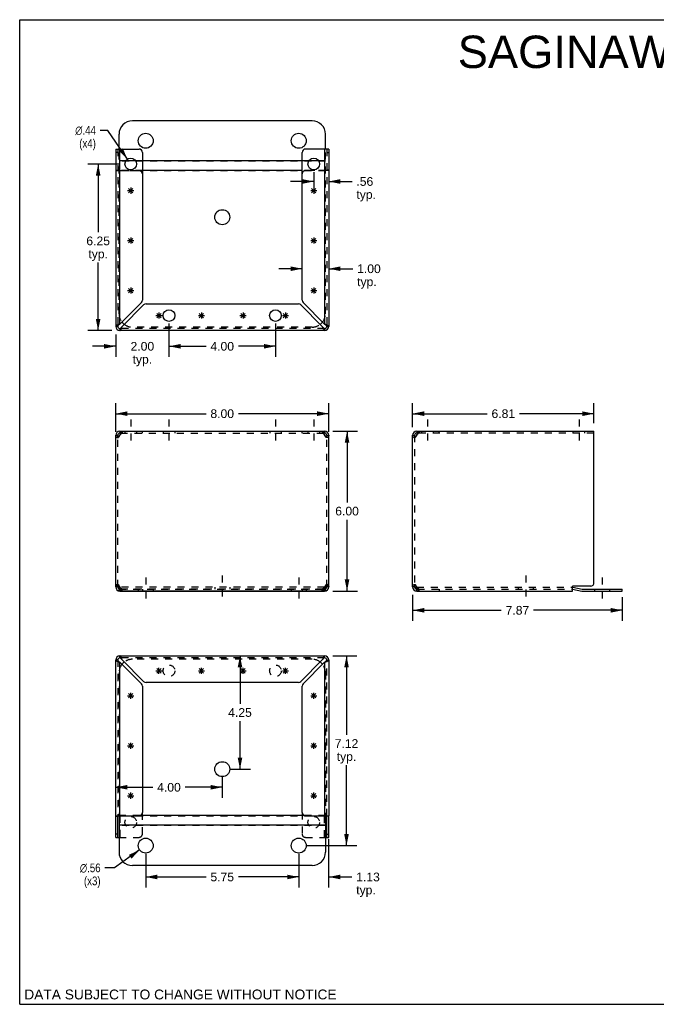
# Model space of a CAD drawing. Header units: inches. Extents: x 0 to 47.8, y 0 to 37.
# Tile 1 of 2: x 0 to 23.9, y 0 to 37. Entities that reach past the tile are written whole.
import ezdxf

# ---------------------------------------------------------------- set-up
doc = ezdxf.new("R2010")
doc.units = ezdxf.units.IN
doc.header["$LTSCALE"] = 2.630435
doc.header["$MEASUREMENT"] = 0
doc.linetypes.add('DASHED', pattern=[0.2, 0.1, -0.1])
doc.linetypes.add('HIDDEN', pattern=[0.2, 0.1, -0.1])
doc.layers.get('0').update_dxf_attribs({"linetype": 'CONTINUOUS'})
doc.layers.add('DEFAULT_2', color=8, linetype='HIDDEN')
doc.layers.add('DIMENSIONS', color=7, linetype='CONTINUOUS')
doc.styles.get("Standard").update_dxf_attribs({"font": 'arial.ttf'})
doc.styles.add('TEXTSTYLE_1', font='gdt', dxfattribs={"width": 0.8})
doc.dimstyles.new('DIMSTYLE_1', dxfattribs={"dimtxt": 0.326087, "dimasz": 0.434783, "dimexe": 0.09, "dimexo": 0.07, "dimgap": 0.0375, "dimtad": 0, "dimtih": 1, "dimtoh": 1, "dimzin": 4, "dimdsep": 46, "dimtxsty": 'Standard', "dimblk": '_FILLED', "dimblk1": '_FILLED', "dimblk2": '_FILLED', "dimcen": 0.09, "dimazin": 1, "dimtfac": 1, "dimtofl": 0, "dimtmove": 0, "dimatfit": 3, "dimldrblk": '_FILLED', "dimfxl": 1, "dimtolj": 1, "dimtzin": 4, "dimarcsym": 0})
doc.dimstyles.new('DIMSTYLE_2', dxfattribs={"dimtxt": 0.326087, "dimasz": 0.434783, "dimexe": 0.09, "dimexo": 0.07, "dimgap": 0.09, "dimtad": 0, "dimtih": 1, "dimtoh": 1, "dimzin": 4, "dimdsep": 46, "dimtxsty": 'Standard', "dimblk": '_FILLED', "dimblk1": '_FILLED', "dimblk2": '_FILLED', "dimcen": 0.09, "dimazin": 1, "dimtfac": 1, "dimtofl": 0, "dimtmove": 0, "dimatfit": 1, "dimldrblk": '_FILLED', "dimfxl": 1, "dimtolj": 1, "dimtzin": 4, "dimarcsym": 0})

# ---------------------------------------------------------------- blocks, each defined once
blk = doc.blocks.new('_FILLED')
at = {"color": 0, "linetype": 'ByBlock'}
blk.add_solid([(0, 0), (-1, 0.2), (-1, -0.2)], dxfattribs=at)
blk = doc.blocks.new('*D1')
at = {"layer": 'DIMENSIONS', "color": 2, "linetype": 'Continuous'}
for p, q in [((3.608, 21.483), (3.608, 22.56)), ((11.608, 21.483), (11.608, 22.56)), ((3.608, 22.169), (7.002, 22.169)), ((11.608, 22.169), (8.215, 22.169))]:
    blk.add_line(p, q, dxfattribs=at)
at = {"layer": 'DIMENSIONS', "color": 2, "linetype": 'Continuous', "xscale": 0.4347826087, "yscale": 0.4347826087, "zscale": 0.4347826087, "rotation": 180}
blk.add_blockref('_FILLED', (3.608, 22.169), dxfattribs=at)
at = {"layer": 'DIMENSIONS', "color": 2, "linetype": 'Continuous', "xscale": 0.4347826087, "yscale": 0.4347826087, "zscale": 0.4347826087}
blk.add_blockref('_FILLED', (11.608, 22.169), dxfattribs=at)
at = {"layer": 'DIMENSIONS', "color": 2, "linetype": 'Continuous', "insert": (7.608, 22.332), "char_height": 0.3261, "width": 0.88613, "attachment_point": 2, "line_spacing_factor": 0.9}
blk.add_mtext('8.00', dxfattribs=at)
blk = doc.blocks.new('*D2')
at = {"layer": 'DIMENSIONS', "color": 2, "linetype": 'Continuous'}
for p, q in [((11.758, 21.513), (12.688, 21.513)), ((12.297, 21.513), (12.297, 18.839)), ((12.297, 15.513), (12.297, 18.186)), ((11.758, 15.513), (12.688, 15.513))]:
    blk.add_line(p, q, dxfattribs=at)
at = {"layer": 'DIMENSIONS', "color": 2, "linetype": 'Continuous', "xscale": 0.4347826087, "yscale": 0.4347826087, "zscale": 0.4347826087}
for p, rotation in [((12.297, 21.513), 90), ((12.297, 15.513), 270)]:
    blk.add_blockref('_FILLED', p, dxfattribs=dict(at, rotation=rotation))
at = {"layer": 'DIMENSIONS', "color": 2, "linetype": 'Continuous', "insert": (12.297, 18.676), "char_height": 0.3261, "width": 0.88613, "attachment_point": 2, "line_spacing_factor": 0.9}
blk.add_mtext('6.00', dxfattribs=at)
blk = doc.blocks.new('*D3')
at = {"layer": 'DIMENSIONS', "color": 2, "linetype": 'Continuous'}
for p, q in [((14.76, 15.363), (14.76, 14.398)), ((22.632, 15.278), (22.632, 14.398)), ((14.76, 14.789), (18.09, 14.789)), ((22.632, 14.789), (19.302, 14.789))]:
    blk.add_line(p, q, dxfattribs=at)
at = {"layer": 'DIMENSIONS', "color": 2, "linetype": 'Continuous', "xscale": 0.4347826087, "yscale": 0.4347826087, "zscale": 0.4347826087, "rotation": 180}
blk.add_blockref('_FILLED', (14.76, 14.789), dxfattribs=at)
at = {"layer": 'DIMENSIONS', "color": 2, "linetype": 'Continuous', "xscale": 0.4347826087, "yscale": 0.4347826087, "zscale": 0.4347826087}
blk.add_blockref('_FILLED', (22.632, 14.789), dxfattribs=at)
at = {"layer": 'DIMENSIONS', "color": 2, "linetype": 'Continuous', "insert": (18.696, 14.952), "char_height": 0.3261, "width": 0.88613, "attachment_point": 2, "line_spacing_factor": 0.9}
blk.add_mtext('7.87', dxfattribs=at)
blk = doc.blocks.new('*D4')
at = {"layer": 'DIMENSIONS', "color": 2, "linetype": 'Continuous'}
for p, q in [((8.276, 13.079), (8.276, 11.279)), ((8.276, 8.826), (8.276, 10.627)), ((7.913, 8.826), (8.668, 8.826))]:
    blk.add_line(p, q, dxfattribs=at)
at = {"layer": 'DIMENSIONS', "color": 2, "linetype": 'Continuous', "xscale": 0.4347826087, "yscale": 0.4347826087, "zscale": 0.4347826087}
for p, rotation in [((8.276, 13.079), 90), ((8.276, 8.826), 270)]:
    blk.add_blockref('_FILLED', p, dxfattribs=dict(at, rotation=rotation))
at = {"layer": 'DIMENSIONS', "color": 2, "linetype": 'Continuous', "insert": (8.276, 11.116), "char_height": 0.3261, "width": 0.88613, "attachment_point": 2, "line_spacing_factor": 0.9}
blk.add_mtext('4.25', dxfattribs=at)
blk = doc.blocks.new('*D5')
at = {"layer": 'DIMENSIONS', "color": 2, "linetype": 'Continuous'}
for p, q in [((7.608, 8.522), (7.608, 7.755)), ((3.608, 8.146), (5.002, 8.146)), ((7.608, 8.146), (6.215, 8.146))]:
    blk.add_line(p, q, dxfattribs=at)
at = {"layer": 'DIMENSIONS', "color": 2, "linetype": 'Continuous', "xscale": 0.4347826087, "yscale": 0.4347826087, "zscale": 0.4347826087, "rotation": 180}
blk.add_blockref('_FILLED', (3.608, 8.146), dxfattribs=at)
at = {"layer": 'DIMENSIONS', "color": 2, "linetype": 'Continuous', "xscale": 0.4347826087, "yscale": 0.4347826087, "zscale": 0.4347826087}
blk.add_blockref('_FILLED', (7.608, 8.146), dxfattribs=at)
at = {"layer": 'DIMENSIONS', "color": 2, "linetype": 'Continuous', "insert": (5.608, 8.309), "char_height": 0.3261, "width": 0.88613, "attachment_point": 2, "line_spacing_factor": 0.9}
blk.add_mtext('4.00', dxfattribs=at)
blk = doc.blocks.new('*D6')
at = {"layer": 'DIMENSIONS', "color": 2, "linetype": 'Continuous'}
for p, q in [((11.608, 4.389), (11.608, 6.204)), ((10.483, 5.652), (10.483, 4.389)), ((10.483, 4.78), (9.614, 4.78)), ((11.608, 4.78), (12.478, 4.78))]:
    blk.add_line(p, q, dxfattribs=at)
at = {"layer": 'DIMENSIONS', "color": 2, "linetype": 'Continuous', "xscale": 0.4347826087, "yscale": 0.4347826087, "zscale": 0.4347826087}
blk.add_blockref('_FILLED', (10.483, 4.78), dxfattribs=at)
at = {"layer": 'DIMENSIONS', "color": 2, "linetype": 'Continuous', "xscale": 0.4347826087, "yscale": 0.4347826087, "zscale": 0.4347826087, "rotation": 180}
blk.add_blockref('_FILLED', (11.608, 4.78), dxfattribs=at)
at = {"layer": 'DIMENSIONS', "color": 2, "linetype": 'Continuous', "insert": (12.641, 4.943), "char_height": 0.3261, "width": 0.88613, "attachment_point": 1, "line_spacing_factor": 0.9}
blk.add_mtext('1.13\\Ptyp.', dxfattribs=at)
blk = doc.blocks.new('*D7')
at = {"layer": 'DIMENSIONS', "color": 2, "linetype": 'Continuous'}
for p, q in [((4.733, 5.652), (4.733, 4.389)), ((10.483, 5.652), (10.483, 4.389)), ((4.733, 4.78), (7.002, 4.78)), ((10.483, 4.78), (8.215, 4.78))]:
    blk.add_line(p, q, dxfattribs=at)
at = {"layer": 'DIMENSIONS', "color": 2, "linetype": 'Continuous', "xscale": 0.4347826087, "yscale": 0.4347826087, "zscale": 0.4347826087, "rotation": 180}
blk.add_blockref('_FILLED', (4.733, 4.78), dxfattribs=at)
at = {"layer": 'DIMENSIONS', "color": 2, "linetype": 'Continuous', "xscale": 0.4347826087, "yscale": 0.4347826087, "zscale": 0.4347826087}
blk.add_blockref('_FILLED', (10.483, 4.78), dxfattribs=at)
at = {"layer": 'DIMENSIONS', "color": 2, "linetype": 'Continuous', "insert": (7.608, 4.943), "char_height": 0.3261, "width": 0.88613, "attachment_point": 2, "line_spacing_factor": 0.9}
blk.add_mtext('5.75', dxfattribs=at)
blk = doc.blocks.new('*D8')
at = {"layer": 'DIMENSIONS', "color": 2, "linetype": 'Continuous'}
for p, q in [((11.758, 13.079), (12.667, 13.079)), ((12.276, 13.079), (12.276, 10.114)), ((12.276, 5.957), (12.276, 8.972)), ((10.788, 5.957), (12.667, 5.957))]:
    blk.add_line(p, q, dxfattribs=at)
at = {"layer": 'DIMENSIONS', "color": 2, "linetype": 'Continuous', "xscale": 0.4347826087, "yscale": 0.4347826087, "zscale": 0.4347826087}
for p, rotation in [((12.276, 13.079), 90), ((12.276, 5.957), 270)]:
    blk.add_blockref('_FILLED', p, dxfattribs=dict(at, rotation=rotation))
at = {"layer": 'DIMENSIONS', "color": 2, "linetype": 'Continuous', "insert": (12.276, 9.951), "char_height": 0.3261, "width": 0.88613, "attachment_point": 2, "line_spacing_factor": 0.9}
blk.add_mtext('7.12\\Ptyp.', dxfattribs=at)
blk = doc.blocks.new('*D9')
at = {"layer": 'DIMENSIONS', "color": 2, "linetype": 'Continuous'}
for p, q in [((4.505, 5.793), (3.567, 5.121)), ((3.567, 5.121), (3.203, 5.121))]:
    blk.add_line(p, q, dxfattribs=at)
at = {"layer": 'DIMENSIONS', "color": 2, "linetype": 'Continuous', "xscale": 0.4347826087, "yscale": 0.4347826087, "zscale": 0.4347826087, "rotation": 35.6180807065}
blk.add_blockref('_FILLED', (4.505, 5.793), dxfattribs=at)
at = {"layer": 'DIMENSIONS', "color": 2, "linetype": 'Continuous', "insert": (3.04, 5.284), "char_height": 0.32609, "width": 1.06756, "attachment_point": 3, "line_spacing_factor": 0.9, "style": 'TEXTSTYLE_1'}
blk.add_mtext('{\\fgdt;n}\\fArial;.56\\P(x3)', dxfattribs=at)
blk = doc.blocks.new('*D10')
at = {"layer": 'DIMENSIONS', "color": 2, "linetype": 'Continuous'}
for p, q in [((3.648, 31.54), (2.557, 31.54)), ((2.948, 31.54), (2.948, 28.98)), ((2.948, 25.29), (2.948, 27.838)), ((3.459, 25.29), (2.557, 25.29))]:
    blk.add_line(p, q, dxfattribs=at)
at = {"layer": 'DIMENSIONS', "color": 2, "linetype": 'Continuous', "xscale": 0.4347826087, "yscale": 0.4347826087, "zscale": 0.4347826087}
for p, rotation in [((2.948, 31.54), 90), ((2.948, 25.29), 270)]:
    blk.add_blockref('_FILLED', p, dxfattribs=dict(at, rotation=rotation))
at = {"layer": 'DIMENSIONS', "color": 2, "linetype": 'Continuous', "insert": (2.948, 28.817), "char_height": 0.3261, "width": 0.88613, "attachment_point": 2, "line_spacing_factor": 0.9}
blk.add_mtext('6.25\\Ptyp.', dxfattribs=at)
blk = doc.blocks.new('*D11')
at = {"layer": 'DIMENSIONS', "color": 2, "linetype": 'Continuous'}
for p, q in [((5.608, 25.548), (5.608, 24.306)), ((3.608, 25.14), (3.608, 24.306)), ((3.608, 24.698), (2.739, 24.698)), ((5.608, 24.698), (6.478, 24.698))]:
    blk.add_line(p, q, dxfattribs=at)
at = {"layer": 'DIMENSIONS', "color": 2, "linetype": 'Continuous', "xscale": 0.4347826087, "yscale": 0.4347826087, "zscale": 0.4347826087}
blk.add_blockref('_FILLED', (3.608, 24.698), dxfattribs=at)
at = {"layer": 'DIMENSIONS', "color": 2, "linetype": 'Continuous', "xscale": 0.4347826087, "yscale": 0.4347826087, "zscale": 0.4347826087, "rotation": 180}
blk.add_blockref('_FILLED', (5.608, 24.698), dxfattribs=at)
at = {"layer": 'DIMENSIONS', "color": 2, "linetype": 'Continuous', "insert": (4.608, 24.861), "char_height": 0.3261, "width": 0.88613, "attachment_point": 2, "line_spacing_factor": 0.9}
blk.add_mtext('2.00\\Ptyp.', dxfattribs=at)
blk = doc.blocks.new('*D12')
at = {"layer": 'DIMENSIONS', "color": 2, "linetype": 'Continuous'}
for p, q in [((5.608, 25.548), (5.608, 24.306)), ((9.608, 25.548), (9.608, 24.306)), ((5.608, 24.698), (7.002, 24.698)), ((9.608, 24.698), (8.215, 24.698))]:
    blk.add_line(p, q, dxfattribs=at)
at = {"layer": 'DIMENSIONS', "color": 2, "linetype": 'Continuous', "xscale": 0.4347826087, "yscale": 0.4347826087, "zscale": 0.4347826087, "rotation": 180}
blk.add_blockref('_FILLED', (5.608, 24.698), dxfattribs=at)
at = {"layer": 'DIMENSIONS', "color": 2, "linetype": 'Continuous', "xscale": 0.4347826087, "yscale": 0.4347826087, "zscale": 0.4347826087}
blk.add_blockref('_FILLED', (9.608, 24.698), dxfattribs=at)
at = {"layer": 'DIMENSIONS', "color": 2, "linetype": 'Continuous', "insert": (7.608, 24.861), "char_height": 0.3261, "width": 0.88613, "attachment_point": 2, "line_spacing_factor": 0.9}
blk.add_mtext('4.00', dxfattribs=at)
blk = doc.blocks.new('*D13')
at = {"layer": 'DIMENSIONS', "color": 2, "linetype": 'Continuous'}
for p, q in [((11.046, 31.235), (11.046, 30.493)), ((11.046, 30.884), (10.176, 30.884)), ((11.608, 30.884), (12.484, 30.884))]:
    blk.add_line(p, q, dxfattribs=at)
at = {"layer": 'DIMENSIONS', "color": 2, "linetype": 'Continuous', "xscale": 0.4347826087, "yscale": 0.4347826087, "zscale": 0.4347826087}
blk.add_blockref('_FILLED', (11.046, 30.884), dxfattribs=at)
at = {"layer": 'DIMENSIONS', "color": 2, "linetype": 'Continuous', "xscale": 0.4347826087, "yscale": 0.4347826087, "zscale": 0.4347826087, "rotation": 180}
blk.add_blockref('_FILLED', (11.608, 30.884), dxfattribs=at)
at = {"layer": 'DIMENSIONS', "color": 2, "linetype": 'Continuous', "insert": (12.647, 31.047), "char_height": 0.3261, "width": 0.73339, "attachment_point": 1, "line_spacing_factor": 0.9}
blk.add_mtext('.56\\Ptyp.', dxfattribs=at)
blk = doc.blocks.new('*D14')
at = {"layer": 'DIMENSIONS', "color": 2, "linetype": 'Continuous'}
for p, q in [((10.608, 27.609), (9.739, 27.609)), ((11.608, 27.609), (12.513, 27.609))]:
    blk.add_line(p, q, dxfattribs=at)
at = {"layer": 'DIMENSIONS', "color": 2, "linetype": 'Continuous', "xscale": 0.4347826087, "yscale": 0.4347826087, "zscale": 0.4347826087}
blk.add_blockref('_FILLED', (10.608, 27.609), dxfattribs=at)
at = {"layer": 'DIMENSIONS', "color": 2, "linetype": 'Continuous', "xscale": 0.4347826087, "yscale": 0.4347826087, "zscale": 0.4347826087, "rotation": 180}
blk.add_blockref('_FILLED', (11.608, 27.609), dxfattribs=at)
at = {"layer": 'DIMENSIONS', "color": 2, "linetype": 'Continuous', "insert": (12.676, 27.772), "char_height": 0.3261, "width": 0.88613, "attachment_point": 1, "line_spacing_factor": 0.9}
blk.add_mtext('1.00\\Ptyp.', dxfattribs=at)
blk = doc.blocks.new('*D15')
at = {"layer": 'DIMENSIONS', "color": 2, "linetype": 'Continuous'}
for p, q in [((3.308, 32.803), (3.027, 32.803)), ((4.048, 31.72), (3.308, 32.803))]:
    blk.add_line(p, q, dxfattribs=at)
at = {"layer": 'DIMENSIONS', "color": 2, "linetype": 'Continuous', "xscale": 0.4347826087, "yscale": 0.4347826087, "zscale": 0.4347826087, "rotation": 304.3534650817}
blk.add_blockref('_FILLED', (4.048, 31.72), dxfattribs=at)
at = {"layer": 'DIMENSIONS', "color": 2, "linetype": 'Continuous', "insert": (2.864, 32.966), "char_height": 0.32609, "width": 1.06756, "attachment_point": 3, "line_spacing_factor": 0.9, "style": 'TEXTSTYLE_1'}
blk.add_mtext('{\\fgdt;n}\\fArial;.44\\P(x4)', dxfattribs=at)
blk = doc.blocks.new('*D16')
at = {"layer": 'DIMENSIONS', "color": 2, "linetype": 'Continuous'}
for p, q in [((14.76, 21.662), (14.76, 22.56)), ((21.572, 21.817), (21.572, 22.56)), ((14.76, 22.169), (17.56, 22.169)), ((21.572, 22.169), (18.772, 22.169))]:
    blk.add_line(p, q, dxfattribs=at)
at = {"layer": 'DIMENSIONS', "color": 2, "linetype": 'Continuous', "xscale": 0.4347826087, "yscale": 0.4347826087, "zscale": 0.4347826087, "rotation": 180}
blk.add_blockref('_FILLED', (14.76, 22.169), dxfattribs=at)
at = {"layer": 'DIMENSIONS', "color": 2, "linetype": 'Continuous', "xscale": 0.4347826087, "yscale": 0.4347826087, "zscale": 0.4347826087}
blk.add_blockref('_FILLED', (21.572, 22.169), dxfattribs=at)
at = {"layer": 'DIMENSIONS', "color": 2, "linetype": 'Continuous', "insert": (18.166, 22.332), "char_height": 0.3261, "width": 0.88613, "attachment_point": 2, "line_spacing_factor": 0.9}
blk.add_mtext('6.81', dxfattribs=at)

msp = doc.modelspace()

# ---------------------------------------------------------------- linework, layer by layer
at = {"color": 7, "linetype": 'Continuous'}
for p, q in [((0, 0), (0, 36.957)), ((0, 36.957), (47.826, 36.957)), ((3.763, 25.365), (3.763, 25.29)), ((11.533, 25.445), (11.608, 25.445)), ((3.763, 21.513), (3.763, 21.438)), ((3.793, 21.438), (3.763, 21.438)), ((11.453, 21.438), (11.424, 21.438)), ((11.453, 21.513), (11.453, 21.438)), ((14.915, 21.513), (14.915, 21.438)), ((14.944, 21.438), (14.915, 21.438)), ((3.608, 21.358), (3.683, 21.358)), ((11.533, 21.358), (11.608, 21.358)), ((14.76, 21.358), (14.835, 21.358)), ((3.683, 15.668), (3.608, 15.668)), ((3.733, 15.594), (3.733, 15.663)), ((3.763, 15.513), (3.763, 15.588)), ((3.763, 15.588), (3.793, 15.588)), ((11.424, 15.588), (11.453, 15.588)), ((11.453, 15.513), (11.453, 15.588)), ((11.483, 15.594), (11.483, 15.663)), ((11.608, 15.668), (11.533, 15.668)), ((14.835, 15.668), (14.76, 15.668)), ((14.888, 15.592), (14.888, 15.663)), ((14.915, 15.513), (14.915, 15.588)), ((14.915, 15.588), (14.944, 15.588)), ((20.76, 15.585), (21.113, 15.51)), ((22.632, 15.507), (22.632, 15.582)), ((3.733, 15.516), (3.733, 15.507)), ((11.483, 15.507), (3.733, 15.507)), ((11.483, 15.516), (11.483, 15.507)), ((21.142, 15.507), (22.632, 15.507)), ((11.453, 13.004), (11.453, 13.079)), ((3.683, 12.924), (3.608, 12.924)), ((3.608, 7.059), (3.683, 7.059)), ((3.683, 6.267), (3.683, 7.059)), ((3.733, 7.079), (3.733, 5.707)), ((10.705, 7.083), (4.512, 7.083)), ((11.483, 7.079), (11.483, 5.707)), ((11.533, 6.267), (11.533, 7.079)), ((11.608, 7.059), (11.533, 7.059)), ((11.483, 6.725), (3.733, 6.725)), ((3.683, 6.392), (3.608, 6.392)), ((11.533, 6.392), (11.608, 6.392)), ((3.608, 6.267), (3.733, 6.267)), ((11.483, 6.267), (11.608, 6.267)), ((10.983, 5.207), (4.233, 5.207)), ((0, 0), (47.826, 0))]:
    msp.add_line(p, q, dxfattribs=at)
at = {"color": 3, "linetype": 'Continuous'}
for p, q in [((10.983, 33.162), (4.233, 33.162)), ((3.733, 32.102), (3.733, 32.662)), ((11.483, 32.102), (11.483, 32.662)), ((3.608, 32.102), (3.608, 25.445)), ((3.608, 32.102), (4.483, 32.102)), ((3.763, 25.53), (3.763, 32.102)), ((4.608, 31.977), (4.608, 26.427)), ((10.608, 26.427), (10.608, 31.977)), ((11.608, 32.102), (10.733, 32.102)), ((11.453, 32.102), (11.453, 25.53)), ((11.608, 32.102), (11.608, 25.445)), ((4.354, 31.659), (3.988, 31.659)), ((10.608, 31.659), (4.608, 31.659)), ((11.229, 31.659), (10.863, 31.659)), ((10.608, 31.302), (4.608, 31.302)), ((3.763, 25.53), (4.572, 26.338)), ((4.657, 26.253), (3.848, 25.445)), ((4.745, 26.29), (10.472, 26.29)), ((11.368, 25.445), (10.56, 26.253)), ((10.645, 26.338), (11.453, 25.53)), ((11.453, 25.29), (3.763, 25.29)), ((3.763, 21.513), (11.453, 21.513)), ((14.915, 21.513), (21.572, 21.513)), ((21.572, 15.825), (21.572, 21.513)), ((3.608, 15.668), (3.608, 21.358)), ((11.548, 21.285), (11.531, 21.3)), ((11.563, 21.271), (11.548, 21.285)), ((11.608, 15.668), (11.608, 21.358)), ((14.76, 15.668), (14.76, 21.358)), ((3.654, 15.754), (3.669, 15.74)), ((3.669, 15.74), (3.686, 15.725)), ((3.733, 15.663), (3.765, 15.663)), ((11.452, 15.663), (11.483, 15.663)), ((14.805, 15.754), (14.82, 15.74)), ((14.82, 15.74), (14.837, 15.725)), ((14.888, 15.663), (14.917, 15.663)), ((20.76, 15.513), (20.76, 15.68)), ((20.772, 15.66), (21.129, 15.584)), ((21.447, 15.7), (20.78, 15.7)), ((21.142, 15.582), (22.632, 15.582)), ((3.763, 15.513), (11.453, 15.513)), ((14.915, 15.513), (20.76, 15.513)), ((3.763, 13.079), (11.453, 13.079)), ((3.608, 6.267), (3.608, 12.924)), ((3.763, 7.079), (3.763, 12.839)), ((4.572, 12.031), (3.763, 12.839)), ((3.848, 12.924), (4.657, 12.116)), ((10.56, 12.116), (11.368, 12.924)), ((11.453, 12.839), (10.645, 12.031)), ((11.453, 12.839), (11.453, 7.079)), ((11.608, 12.924), (11.608, 7.079)), ((4.608, 11.942), (4.608, 7.204)), ((10.472, 12.079), (4.745, 12.079)), ((10.608, 7.204), (10.608, 11.942)), ((3.608, 7.079), (4.483, 7.079)), ((10.733, 7.079), (11.608, 7.079)), ((11.608, 6.267), (11.608, 7.059))]:
    msp.add_line(p, q, dxfattribs=at)
at = {"color": 2, "linetype": 'DASHED'}
for p, q in [((4.171, 21.947), (4.171, 21.003)), ((5.608, 21.947), (5.608, 21.003)), ((9.608, 21.947), (9.608, 21.003)), ((11.046, 21.947), (11.046, 21.003)), ((15.322, 21.947), (15.322, 21.003)), ((21.01, 21.947), (21.01, 21.003)), ((4.733, 16.017), (4.733, 15.072)), ((7.608, 16.097), (7.608, 15.153)), ((10.483, 16.017), (10.483, 15.072)), ((19.013, 16.097), (19.013, 15.153)), ((21.882, 16.017), (21.882, 15.072))]:
    msp.add_line(p, q, dxfattribs=at)
at = {"color": 40, "linetype": 'Continuous'}
for p, q in [((5.152, 12.435), (5.315, 12.598)), ((5.315, 12.435), (5.152, 12.598)), ((5.233, 12.402), (5.233, 12.632)), ((6.746, 12.435), (6.909, 12.598)), ((6.909, 12.435), (6.746, 12.598)), ((6.827, 12.402), (6.827, 12.632)), ((8.308, 12.435), (8.471, 12.598)), ((8.471, 12.435), (8.308, 12.598)), ((8.389, 12.402), (8.389, 12.632)), ((9.902, 12.435), (10.065, 12.598)), ((10.065, 12.435), (9.902, 12.598)), ((9.983, 12.402), (9.983, 12.632)), ((5.118, 12.517), (5.348, 12.517)), ((6.712, 12.517), (6.942, 12.517)), ((8.274, 12.517), (8.504, 12.517)), ((9.868, 12.517), (10.098, 12.517)), ((4.056, 11.579), (4.286, 11.579)), ((4.09, 11.498), (4.252, 11.66)), ((4.252, 11.498), (4.09, 11.66)), ((4.171, 11.464), (4.171, 11.694)), ((10.931, 11.579), (11.161, 11.579)), ((10.965, 11.498), (11.127, 11.66)), ((11.127, 11.498), (10.965, 11.66)), ((11.046, 11.464), (11.046, 11.694)), ((4.056, 9.704), (4.286, 9.704)), ((4.09, 9.623), (4.252, 9.785)), ((4.252, 9.623), (4.09, 9.785)), ((4.171, 9.589), (4.171, 9.819)), ((10.931, 9.704), (11.161, 9.704)), ((10.965, 9.623), (11.127, 9.785)), ((11.127, 9.623), (10.965, 9.785)), ((11.046, 9.589), (11.046, 9.819)), ((4.056, 7.829), (4.286, 7.829)), ((4.252, 7.748), (4.09, 7.91)), ((4.09, 7.748), (4.252, 7.91)), ((4.171, 7.714), (4.171, 7.944)), ((10.931, 7.829), (11.161, 7.829)), ((10.965, 7.91), (11.127, 7.748)), ((10.965, 7.748), (11.127, 7.91)), ((11.046, 7.714), (11.046, 7.944))]:
    msp.add_line(p, q, dxfattribs=at)
at = {"color": 3, "linetype": 'Continuous'}
for points in [[(3.763, 25.53), (3.739, 25.521), (3.716, 25.513), (3.693, 25.504), (3.672, 25.496), (3.654, 25.487), (3.638, 25.479), (3.625, 25.47), (3.616, 25.462), (3.61, 25.453), (3.608, 25.445)], [(11.608, 25.445), (11.607, 25.453), (11.601, 25.462), (11.592, 25.47), (11.579, 25.479), (11.563, 25.487), (11.545, 25.496), (11.524, 25.504), (11.501, 25.513), (11.478, 25.521), (11.453, 25.53)], [(3.763, 25.29), (3.772, 25.292), (3.78, 25.297), (3.789, 25.307), (3.797, 25.319), (3.806, 25.335), (3.814, 25.354), (3.823, 25.374), (3.831, 25.397), (3.84, 25.42), (3.848, 25.445)], [(11.368, 25.445), (11.377, 25.42), (11.385, 25.397), (11.394, 25.374), (11.402, 25.354), (11.411, 25.335), (11.419, 25.319), (11.428, 25.307), (11.436, 25.297), (11.445, 25.292), (11.453, 25.29)], [(3.789, 21.428), (3.797, 21.449), (3.806, 21.467), (3.814, 21.483), (3.823, 21.496), (3.831, 21.505), (3.84, 21.511), (3.848, 21.513)], [(11.368, 21.513), (11.377, 21.511), (11.385, 21.505), (11.394, 21.496), (11.402, 21.483), (11.411, 21.467), (11.419, 21.449), (11.428, 21.428)], [(14.94, 21.428), (14.949, 21.449), (14.957, 21.467), (14.966, 21.483), (14.974, 21.496), (14.983, 21.505), (14.991, 21.511), (15, 21.513)], [(3.654, 21.271), (3.64, 21.285), (3.629, 21.3), (3.62, 21.314), (3.614, 21.329), (3.61, 21.343), (3.608, 21.358)], [(3.686, 21.3), (3.669, 21.285), (3.654, 21.271)], [(3.763, 21.358), (3.743, 21.343), (3.723, 21.329), (3.704, 21.314), (3.686, 21.3)], [(3.763, 21.358), (3.772, 21.382), (3.78, 21.405), (3.789, 21.428)], [(11.428, 21.428), (11.436, 21.405), (11.445, 21.382), (11.453, 21.358)], [(11.531, 21.3), (11.513, 21.314), (11.494, 21.329), (11.474, 21.343), (11.453, 21.358)], [(11.608, 21.358), (11.607, 21.343), (11.603, 21.329), (11.597, 21.314), (11.588, 21.3), (11.576, 21.285), (11.563, 21.271)], [(14.805, 21.271), (14.792, 21.285), (14.781, 21.3), (14.772, 21.314), (14.765, 21.329), (14.761, 21.343), (14.76, 21.358)], [(14.837, 21.3), (14.82, 21.285), (14.805, 21.271)], [(14.915, 21.358), (14.895, 21.343), (14.875, 21.329), (14.855, 21.314), (14.837, 21.3)], [(14.915, 21.358), (14.923, 21.382), (14.932, 21.405), (14.94, 21.428)], [(3.608, 15.668), (3.61, 15.682), (3.614, 15.696), (3.62, 15.711), (3.629, 15.725), (3.64, 15.74), (3.654, 15.754)], [(3.686, 15.725), (3.704, 15.711), (3.723, 15.696), (3.743, 15.682), (3.763, 15.668)], [(3.789, 15.597), (3.78, 15.62), (3.772, 15.643), (3.763, 15.668)], [(3.848, 15.513), (3.84, 15.514), (3.831, 15.52), (3.823, 15.529), (3.814, 15.542), (3.806, 15.558), (3.797, 15.576), (3.789, 15.597)], [(11.428, 15.597), (11.419, 15.576), (11.411, 15.558), (11.402, 15.542), (11.394, 15.529), (11.385, 15.52), (11.377, 15.514), (11.368, 15.513)], [(11.453, 15.668), (11.445, 15.643), (11.436, 15.62), (11.428, 15.597)], [(11.453, 15.668), (11.474, 15.682), (11.494, 15.696), (11.513, 15.711), (11.531, 15.725)], [(11.531, 15.725), (11.548, 15.74), (11.563, 15.754)], [(11.563, 15.754), (11.576, 15.74), (11.588, 15.725), (11.597, 15.711), (11.603, 15.696), (11.607, 15.682), (11.608, 15.668)], [(14.76, 15.668), (14.761, 15.682), (14.765, 15.696), (14.772, 15.711), (14.781, 15.725), (14.792, 15.74), (14.805, 15.754)], [(14.837, 15.725), (14.855, 15.711), (14.875, 15.696), (14.895, 15.682), (14.915, 15.668)], [(14.94, 15.597), (14.932, 15.62), (14.923, 15.643), (14.915, 15.668)], [(15, 15.513), (14.991, 15.514), (14.983, 15.52), (14.974, 15.529), (14.966, 15.542), (14.957, 15.558), (14.949, 15.576), (14.94, 15.597)], [(3.848, 12.924), (3.84, 12.948), (3.831, 12.972), (3.823, 12.994), (3.814, 13.015), (3.806, 13.034), (3.797, 13.049), (3.789, 13.062), (3.78, 13.071), (3.772, 13.077), (3.763, 13.079)], [(11.453, 13.079), (11.445, 13.077), (11.436, 13.071), (11.428, 13.062), (11.419, 13.049), (11.411, 13.034), (11.402, 13.015), (11.394, 12.994), (11.385, 12.972), (11.377, 12.948), (11.368, 12.924)], [(3.608, 12.924), (3.61, 12.916), (3.616, 12.907), (3.625, 12.898), (3.638, 12.89), (3.654, 12.881), (3.672, 12.873), (3.693, 12.864), (3.716, 12.856), (3.739, 12.847), (3.763, 12.839)], [(11.453, 12.839), (11.478, 12.847), (11.501, 12.856), (11.524, 12.864), (11.545, 12.873), (11.563, 12.881), (11.579, 12.89), (11.592, 12.898), (11.601, 12.907), (11.607, 12.916), (11.608, 12.924)]]:
    msp.add_lwpolyline(points, dxfattribs=at)
at = {"color": 7, "linetype": 'Continuous'}
for points in [[(3.763, 25.53), (3.751, 25.521), (3.739, 25.513), (3.727, 25.504), (3.716, 25.496), (3.707, 25.487), (3.699, 25.479), (3.692, 25.47), (3.687, 25.462), (3.684, 25.453), (3.683, 25.445)], [(11.533, 25.445), (11.532, 25.453), (11.53, 25.462), (11.525, 25.47), (11.518, 25.479), (11.51, 25.487), (11.5, 25.496), (11.49, 25.504), (11.478, 25.513), (11.466, 25.521), (11.453, 25.53)], [(3.763, 25.365), (3.772, 25.366), (3.78, 25.369), (3.789, 25.373), (3.797, 25.38), (3.806, 25.388), (3.814, 25.398), (3.823, 25.408), (3.831, 25.42), (3.84, 25.432), (3.848, 25.445)], [(11.368, 25.445), (11.377, 25.432), (11.385, 25.42), (11.394, 25.408), (11.402, 25.398), (11.411, 25.388), (11.419, 25.38), (11.428, 25.373), (11.436, 25.369), (11.445, 25.366), (11.453, 25.365)], [(3.692, 21.305), (3.69, 21.314), (3.686, 21.329), (3.684, 21.343), (3.683, 21.358)], [(11.533, 21.358), (11.533, 21.343), (11.531, 21.329), (11.527, 21.314), (11.524, 21.305)], [(14.844, 21.305), (14.841, 21.314), (14.838, 21.329), (14.835, 21.343), (14.835, 21.358)], [(3.683, 15.668), (3.684, 15.682), (3.686, 15.696), (3.69, 15.711), (3.692, 15.72)], [(11.524, 15.72), (11.527, 15.711), (11.531, 15.696), (11.533, 15.682), (11.533, 15.668)], [(14.835, 15.668), (14.835, 15.682), (14.838, 15.696), (14.841, 15.711), (14.844, 15.72)], [(3.848, 12.924), (3.84, 12.937), (3.831, 12.949), (3.823, 12.96), (3.814, 12.971), (3.806, 12.981), (3.797, 12.989), (3.789, 12.995), (3.78, 13), (3.772, 13.003), (3.763, 13.004)], [(11.453, 13.004), (11.445, 13.003), (11.436, 13), (11.428, 12.995), (11.419, 12.989), (11.411, 12.981), (11.402, 12.971), (11.394, 12.96), (11.385, 12.949), (11.377, 12.937), (11.368, 12.924)], [(3.683, 12.924), (3.684, 12.916), (3.687, 12.907), (3.692, 12.898), (3.699, 12.89), (3.707, 12.881), (3.716, 12.873), (3.727, 12.864), (3.739, 12.856), (3.751, 12.847), (3.763, 12.839)], [(11.453, 12.839), (11.466, 12.847), (11.478, 12.856), (11.49, 12.864), (11.5, 12.873), (11.51, 12.881), (11.518, 12.89), (11.525, 12.898), (11.53, 12.907), (11.532, 12.916), (11.533, 12.924)]]:
    msp.add_lwpolyline(points, dxfattribs=at)
at = {"color": 3, "linetype": 'Continuous'}
for centre, radius in [((4.733, 32.412), 0.281), ((10.483, 32.412), 0.281), ((4.171, 31.54), 0.219), ((11.046, 31.54), 0.219), ((7.608, 29.543), 0.281), ((5.608, 25.852), 0.219), ((9.608, 25.852), 0.219)]:
    msp.add_circle(centre, radius, dxfattribs=at)
at = {"color": 7, "linetype": 'Continuous'}
for centre in [(7.608, 8.826), (4.733, 5.957), (10.483, 5.957)]:
    msp.add_circle(centre, 0.281, dxfattribs=at)
at = {"color": 3, "linetype": 'Continuous'}
for centre, radius, start, end in [((4.233, 32.662), 0.5, 90, 180), ((10.983, 32.662), 0.5, 0, 90), ((4.483, 31.977), 0.125, 0, 90), ((10.733, 31.977), 0.125, 90, 180), ((4.483, 26.427), 0.125, 315, 360), ((4.745, 26.165), 0.125, 90, 135), ((10.472, 26.165), 0.125, 45, 90), ((10.733, 26.427), 0.125, 180, 225), ((4.233, 25.918), 0.5, 218.3209, 232.1398), ((10.983, 25.918), 0.5, 307.8602, 321.6791), ((3.763, 25.445), 0.155, 180, 270), ((11.453, 25.445), 0.155, 270, 360), ((3.763, 21.358), 0.155, 90, 180), ((11.453, 21.358), 0.155, 0, 90), ((14.915, 21.358), 0.155, 90, 180), ((3.763, 15.668), 0.155, 180, 270), ((11.453, 15.668), 0.155, 270, 360), ((14.915, 15.668), 0.155, 180, 270), ((20.78, 15.68), 0.02, 90, 180), ((20.743, 15.525), 0.138, 78, 80.0012), ((21.142, 15.645), 0.0625, 258, 270), ((21.447, 15.825), 0.125, 270, 360), ((3.763, 12.924), 0.155, 90, 180), ((11.453, 12.924), 0.155, 0, 90), ((4.483, 11.942), 0.125, 0, 45), ((4.745, 12.204), 0.125, 225, 270), ((10.472, 12.204), 0.125, 270, 315), ((10.733, 11.942), 0.125, 135, 180), ((4.483, 7.204), 0.125, 270, 360), ((10.733, 7.204), 0.125, 180, 270)]:
    msp.add_arc(centre, radius, start, end, dxfattribs=at)
at = {"color": 7, "linetype": 'Continuous'}
for centre, radius, start, end in [((3.763, 25.445), 0.08, 180, 270), ((11.453, 25.445), 0.08, 270, 360), ((3.763, 21.358), 0.08, 90, 180), ((11.453, 21.358), 0.08, 0, 90), ((14.915, 21.358), 0.08, 90, 180), ((3.763, 15.668), 0.08, 180, 270), ((11.453, 15.668), 0.08, 270, 360), ((14.915, 15.668), 0.08, 180, 270), ((21.142, 15.645), 0.138, 258, 270), ((3.763, 12.924), 0.08, 90, 180), ((11.453, 12.924), 0.08, 0, 90), ((4.233, 12.451), 0.5, 127.8602, 141.6791), ((10.983, 12.451), 0.5, 38.3209, 52.1398), ((4.233, 5.707), 0.5, 180, 270), ((10.983, 5.707), 0.5, 270, 360)]:
    msp.add_arc(centre, radius, start, end, dxfattribs=at)
at = {"layer": 'DEFAULT_2', "color": 8, "linetype": 'HIDDEN'}
for p, q in [((3.683, 31.977), (3.608, 31.977)), ((3.683, 32.102), (3.683, 25.445)), ((3.733, 25.918), (3.733, 32.102)), ((11.483, 25.918), (11.483, 32.102)), ((11.533, 32.102), (11.533, 25.445)), ((11.533, 31.977), (11.608, 31.977)), ((3.988, 31.659), (3.733, 31.659)), ((11.483, 31.643), (3.733, 31.643)), ((4.608, 31.659), (4.354, 31.659)), ((10.863, 31.659), (10.608, 31.659)), ((11.483, 31.659), (11.229, 31.659)), ((3.608, 31.31), (3.683, 31.31)), ((3.608, 31.29), (4.483, 31.29)), ((4.608, 31.302), (3.733, 31.302)), ((11.483, 31.286), (3.733, 31.286)), ((11.483, 31.302), (10.608, 31.302)), ((11.608, 31.29), (10.733, 31.29)), ((11.608, 31.31), (11.533, 31.31)), ((4.056, 30.54), (4.286, 30.54)), ((4.09, 30.458), (4.252, 30.621)), ((4.252, 30.458), (4.09, 30.621)), ((4.171, 30.655), (4.171, 30.425)), ((10.931, 30.54), (11.161, 30.54)), ((10.965, 30.458), (11.127, 30.621)), ((11.127, 30.458), (10.965, 30.621)), ((11.046, 30.655), (11.046, 30.425)), ((4.056, 28.665), (4.286, 28.665)), ((4.252, 28.583), (4.09, 28.746)), ((4.09, 28.583), (4.252, 28.746)), ((4.171, 28.78), (4.171, 28.55)), ((10.931, 28.665), (11.161, 28.665)), ((11.127, 28.583), (10.965, 28.746)), ((10.965, 28.583), (11.127, 28.746)), ((11.046, 28.78), (11.046, 28.55)), ((4.056, 26.79), (4.286, 26.79)), ((4.252, 26.708), (4.09, 26.871)), ((4.09, 26.708), (4.252, 26.871)), ((4.171, 26.905), (4.171, 26.675)), ((10.931, 26.79), (11.161, 26.79)), ((11.127, 26.708), (10.965, 26.871)), ((10.965, 26.708), (11.127, 26.871)), ((11.046, 26.905), (11.046, 26.675)), ((5.315, 25.771), (5.152, 25.934)), ((5.152, 25.771), (5.315, 25.934)), ((5.233, 25.967), (5.233, 25.737)), ((6.909, 25.771), (6.746, 25.934)), ((6.746, 25.771), (6.909, 25.934)), ((6.827, 25.967), (6.827, 25.737)), ((8.471, 25.771), (8.308, 25.934)), ((8.308, 25.771), (8.471, 25.934)), ((8.389, 25.967), (8.389, 25.737)), ((10.065, 25.771), (9.902, 25.934)), ((9.902, 25.771), (10.065, 25.934)), ((9.983, 25.967), (9.983, 25.737)), ((5.118, 25.852), (5.348, 25.852)), ((6.712, 25.852), (6.942, 25.852)), ((8.274, 25.852), (8.504, 25.852)), ((9.868, 25.852), (10.098, 25.852)), ((3.683, 25.445), (3.608, 25.445)), ((11.453, 25.365), (3.763, 25.365)), ((10.983, 25.418), (4.233, 25.418)), ((11.453, 25.365), (11.453, 25.29)), ((3.793, 21.438), (11.424, 21.438)), ((3.848, 21.513), (3.848, 21.438)), ((3.952, 21.513), (3.952, 21.438)), ((4.39, 21.513), (4.39, 21.438)), ((4.608, 21.438), (4.608, 21.513)), ((5.39, 21.513), (5.39, 21.438)), ((5.827, 21.513), (5.827, 21.438)), ((9.39, 21.513), (9.39, 21.438)), ((9.827, 21.513), (9.827, 21.438)), ((10.608, 21.438), (10.608, 21.513)), ((10.827, 21.513), (10.827, 21.438)), ((11.265, 21.513), (11.265, 21.438)), ((11.368, 21.513), (11.368, 21.438)), ((21.572, 21.438), (14.944, 21.438)), ((15, 21.513), (15, 21.438)), ((15.104, 21.438), (15.104, 21.513)), ((15.541, 21.438), (15.541, 21.513)), ((15.76, 21.438), (15.76, 21.513)), ((20.791, 21.438), (20.791, 21.513)), ((21.229, 21.438), (21.229, 21.513)), ((3.654, 21.271), (3.707, 21.271)), ((3.683, 15.668), (3.683, 21.358)), ((11.563, 21.271), (11.51, 21.271)), ((11.533, 15.668), (11.533, 21.358)), ((14.805, 21.271), (14.858, 21.271)), ((14.835, 21.358), (14.835, 15.668)), ((14.844, 21.305), (14.846, 21.3)), ((14.846, 21.3), (14.851, 21.285)), ((14.851, 21.285), (14.858, 21.271)), ((3.683, 15.7), (3.608, 15.7)), ((3.654, 15.754), (3.707, 15.754)), ((3.733, 15.516), (3.733, 15.594)), ((3.763, 15.588), (3.733, 15.588)), ((3.733, 15.582), (11.483, 15.582)), ((11.452, 15.663), (3.765, 15.663)), ((11.424, 15.588), (3.793, 15.588)), ((3.848, 15.513), (3.848, 15.588)), ((4.452, 15.582), (4.452, 15.507)), ((4.608, 15.588), (4.608, 15.513)), ((5.015, 15.582), (5.015, 15.507)), ((7.327, 15.663), (7.327, 15.588)), ((7.89, 15.663), (7.89, 15.588)), ((10.202, 15.582), (10.202, 15.507)), ((10.608, 15.588), (10.608, 15.513)), ((10.765, 15.582), (10.765, 15.507)), ((11.368, 15.513), (11.368, 15.588)), ((11.483, 15.588), (11.453, 15.588)), ((11.483, 15.516), (11.483, 15.594)), ((11.563, 15.754), (11.51, 15.754)), ((11.608, 15.7), (11.533, 15.7)), ((14.805, 15.754), (14.858, 15.754)), ((14.846, 15.725), (14.844, 15.72)), ((14.888, 15.588), (14.888, 15.592)), ((14.915, 15.588), (14.888, 15.588)), ((14.917, 15.663), (20.743, 15.663)), ((14.944, 15.588), (20.76, 15.588)), ((15, 15.513), (15, 15.588)), ((15.76, 15.588), (15.76, 15.513)), ((18.731, 15.588), (18.731, 15.663)), ((19.294, 15.588), (19.294, 15.663)), ((20.756, 15.586), (20.76, 15.585)), ((21.601, 15.507), (21.601, 15.582)), ((22.164, 15.507), (22.164, 15.582)), ((3.763, 13.004), (3.763, 13.079)), ((11.453, 13.004), (3.763, 13.004)), ((10.983, 12.951), (4.233, 12.951)), ((3.683, 12.924), (3.683, 7.059)), ((11.533, 12.924), (11.608, 12.924)), ((11.533, 7.079), (11.533, 12.924)), ((3.733, 12.451), (3.733, 7.079)), ((11.483, 12.451), (11.483, 7.079)), ((4.512, 7.083), (3.733, 7.083)), ((11.483, 7.067), (3.733, 7.067)), ((3.763, 7.079), (3.763, 6.267)), ((4.608, 6.392), (4.608, 7.204)), ((10.608, 7.204), (10.608, 6.392)), ((11.483, 7.083), (10.705, 7.083)), ((11.453, 6.267), (11.453, 7.079)), ((11.608, 7.059), (11.608, 7.079)), ((11.483, 6.71), (3.733, 6.71)), ((3.733, 6.267), (4.483, 6.267)), ((10.733, 6.267), (11.483, 6.267))]:
    msp.add_line(p, q, dxfattribs=at)
for points in [[(3.763, 21.358), (3.772, 21.37), (3.78, 21.382), (3.789, 21.394), (3.797, 21.405), (3.806, 21.414), (3.814, 21.422), (3.823, 21.429), (3.831, 21.434), (3.84, 21.437), (3.848, 21.438)], [(11.368, 21.438), (11.377, 21.437), (11.385, 21.434), (11.394, 21.429), (11.402, 21.422), (11.411, 21.414), (11.419, 21.405), (11.428, 21.394), (11.436, 21.382), (11.445, 21.37), (11.453, 21.358)], [(15, 21.438), (14.991, 21.437), (14.983, 21.434), (14.974, 21.429), (14.966, 21.422), (14.957, 21.414), (14.949, 21.405), (14.94, 21.394), (14.932, 21.382), (14.923, 21.37), (14.915, 21.358)], [(3.707, 21.271), (3.7, 21.285), (3.694, 21.3), (3.692, 21.305)], [(3.763, 21.358), (3.753, 21.343), (3.743, 21.329), (3.733, 21.314), (3.723, 21.3), (3.715, 21.285), (3.707, 21.271)], [(11.51, 21.271), (11.502, 21.285), (11.493, 21.3), (11.484, 21.314), (11.474, 21.329), (11.464, 21.343), (11.453, 21.358)], [(11.524, 21.305), (11.523, 21.3), (11.517, 21.285), (11.51, 21.271)], [(14.915, 21.358), (14.904, 21.343), (14.894, 21.329), (14.884, 21.314), (14.875, 21.3), (14.866, 21.285), (14.858, 21.271)], [(3.692, 15.72), (3.694, 15.725), (3.7, 15.74), (3.707, 15.754)], [(3.707, 15.754), (3.715, 15.74), (3.723, 15.725), (3.733, 15.711), (3.743, 15.696), (3.753, 15.682), (3.763, 15.668)], [(3.848, 15.588), (3.84, 15.589), (3.831, 15.591), (3.823, 15.596), (3.814, 15.603), (3.806, 15.611), (3.797, 15.621), (3.789, 15.631), (3.78, 15.643), (3.772, 15.655), (3.763, 15.668)], [(11.453, 15.668), (11.445, 15.655), (11.436, 15.643), (11.428, 15.631), (11.419, 15.621), (11.411, 15.611), (11.402, 15.603), (11.394, 15.596), (11.385, 15.591), (11.377, 15.589), (11.368, 15.588)], [(11.453, 15.668), (11.464, 15.682), (11.474, 15.696), (11.484, 15.711), (11.493, 15.725), (11.502, 15.74), (11.51, 15.754)], [(11.51, 15.754), (11.517, 15.74), (11.523, 15.725), (11.524, 15.72)], [(14.858, 15.754), (14.851, 15.74), (14.846, 15.725)], [(14.858, 15.754), (14.866, 15.74), (14.875, 15.725), (14.884, 15.711), (14.894, 15.696), (14.904, 15.682), (14.915, 15.668)], [(14.915, 15.668), (14.923, 15.655), (14.932, 15.643), (14.94, 15.631), (14.949, 15.621), (14.957, 15.611), (14.966, 15.603)], [(15, 15.588), (14.991, 15.589), (14.983, 15.591), (14.974, 15.596), (14.966, 15.603)]]:
    msp.add_lwpolyline(points, dxfattribs=at)
for centre in [(5.608, 12.517), (9.608, 12.517), (4.171, 6.829), (11.046, 6.829)]:
    msp.add_circle(centre, 0.219, dxfattribs=at)
for centre, radius, start, end in [((4.483, 31.165), 0.125, 0, 90), ((10.733, 31.165), 0.125, 90, 180), ((4.233, 25.918), 0.5, 180, 218.3209), ((10.983, 25.918), 0.5, 321.6791, 360), ((4.233, 25.918), 0.5, 232.1398, 270), ((10.983, 25.918), 0.5, 270, 307.8602), ((20.743, 15.525), 0.138, 80.0012, 90), ((20.743, 15.525), 0.0625, 78, 90), ((4.233, 12.451), 0.5, 90, 127.8602), ((10.983, 12.451), 0.5, 52.1398, 90), ((4.233, 12.451), 0.5, 141.6791, 180), ((10.983, 12.451), 0.5, 0, 38.3209), ((4.483, 6.392), 0.125, 270, 360), ((10.733, 6.392), 0.125, 180, 270)]:
    msp.add_arc(centre, radius, start, end, dxfattribs=at)

# ---------------------------------------------------------------- texts
at = {"layer": 'DIMENSIONS', "color": 2, "linetype": 'Continuous', "attachment_point": 2, "line_spacing_factor": 0.9}
for s, insert, char_height, width in [('SAGINAW CONTROL & ENGINEERING\\PSCE-FK0608', (31.854, 36.359), 1.21739, 30.74705), ('DATA SUBJECT TO CHANGE WITHOUT NOTICE', (6.038, 0.554), 0.36957, 11.70794)]:
    msp.add_mtext(s, dxfattribs=dict(at, insert=insert, char_height=char_height, width=width))

# ---------------------------------------------------------------- dimensions: what is measured, and where the dimension line sits
at = {"layer": 'DIMENSIONS', "color": 2, "linetype": 'Continuous'}
for base, p1, p2, angle, picture, middle in [((11.046, 30.884), (11.608, 34.397), (11.046, 30.423), 180, '*D13', (13.014, 30.64)), ((2.948, 31.54), (3.529, 25.29), (3.718, 31.54), 90, '*D10', (2.948, 28.409)), ((12.276, 5.957), (11.688, 13.079), (10.718, 5.957), 270, '*D8', (12.276, 9.543)), ((10.483444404, 4.78004413), (11.608444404, 6.27426485), (10.483444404, 5.72217425), 180, '*D6', (13.083974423, 4.535478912))]:
    dim = msp.add_linear_dim(base=base, p1=p1, p2=p2, angle=angle, text='<>\\Ptyp.', dimstyle='DIMSTYLE_1', dxfattribs=at)
    dim.commit()
    dim.dimension.update_dxf_attribs({"geometry": picture, "text_midpoint": middle, "dimtype": 160})
for p1, p2, text, picture, middle in [((4.048, 31.72), (4.294, 31.359), '%%c<>\\P(x4)', '*D15', (2.33, 32.558)), ((4.505, 5.793), (4.962, 6.12), '%%c<>\\P(x3)', '*D9', (2.506, 4.876))]:
    dim = msp.add_diameter_dim_2p(p1=p1, p2=p2, text=text, dimstyle='DIMSTYLE_2', override={"dimpost": '<>'}, dxfattribs=at)
    dim.commit()
    dim.dimension.update_dxf_attribs({"geometry": picture, "text_midpoint": middle, "dimtype": 163})
for base, p1, p2, picture, middle in [((11.608, 27.609), (10.608, 31.977), (11.608, 32.102), '*D14', (13.119, 27.364)), ((5.608, 24.698), (3.608, 25.21), (5.608, 25.618), '*D11', (4.608, 24.453))]:
    dim = msp.add_linear_dim(base=base, p1=p1, p2=p2, text='<>\\Ptyp.', dimstyle='DIMSTYLE_1', dxfattribs=at)
    dim.commit()
    dim.dimension.update_dxf_attribs({"geometry": picture, "text_midpoint": middle, "dimtype": 160})
for base, p1, p2, picture, middle in [((9.608, 24.698), (5.608, 25.618), (9.608, 25.618), '*D12', (7.6, 24.696)), ((21.572, 22.169), (14.76, 21.592), (21.572, 22.63), '*D16', (18.132, 22.167)), ((22.632, 14.789), (14.76, 15.433), (22.632, 15.348), '*D3', (18.696, 14.787)), ((7.608, 8.146), (3.608, 4.972), (7.608, 7.685), '*D5', (5.6, 8.144))]:
    dim = msp.add_linear_dim(base=base, p1=p1, p2=p2, dimstyle='DIMSTYLE_1', dxfattribs=at)
    dim.commit()
    dim.dimension.update_dxf_attribs({"geometry": picture, "text_midpoint": middle, "dimtype": 160})
for base, p1, p2, angle, picture, middle in [((3.608, 22.169), (11.608, 21.413), (3.608, 21.413), 180, '*D1', (7.607, 22.167)), ((12.297, 15.513), (11.688, 21.513), (11.688, 15.513), 270, '*D2', (12.295, 18.511)), ((8.276, 8.826), (11.453, 13.079), (8.738, 8.826), 270, '*D4', (8.269, 10.951)), ((4.733, 4.78), (10.483, 5.722), (4.733, 5.722), 180, '*D7', (7.609, 4.776))]:
    dim = msp.add_linear_dim(base=base, p1=p1, p2=p2, angle=angle, dimstyle='DIMSTYLE_1', dxfattribs=at)
    dim.commit()
    dim.dimension.update_dxf_attribs({"geometry": picture, "text_midpoint": middle, "dimtype": 160})

doc.saveas('drawing.dxf')
